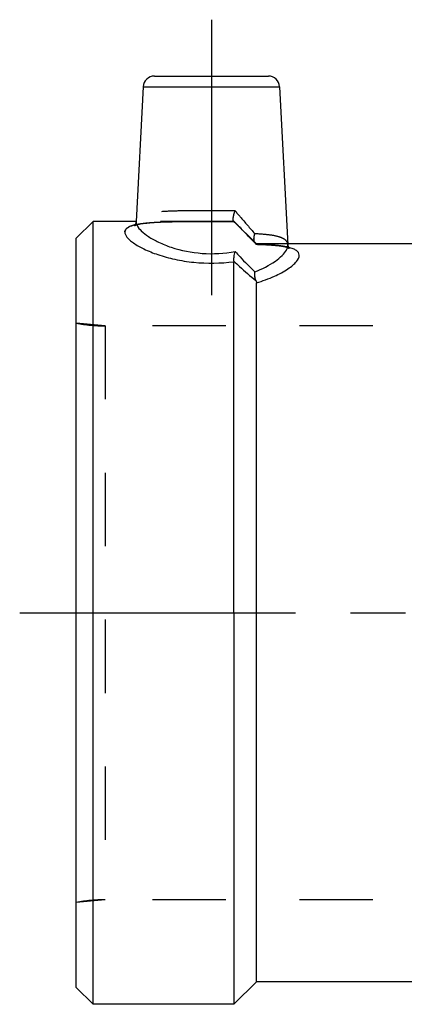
# Model space of a CAD drawing. Header units: millimetres. Extents: x 413 to 587, y 459 to 546.
# Tile 1 of 14: x 413 to 447, y 459 to 546. Entities that reach past the tile are written whole.
import ezdxf

# ---------------------------------------------------------------- set-up
doc = ezdxf.new("R2010")
doc.units = ezdxf.units.MM
doc.header["$LTSCALE"] = 65.185185
doc.linetypes.add('CENTER', pattern=[0.6, 0.375, -0.075, 0.075, -0.075])
doc.linetypes.add('HIDDEN', pattern=[0.2, 0.1, -0.1])
for name, color, linetype in [('ACHSEN_S', 7, 'CONTINUOUS'), ('FASEN', 7, 'CONTINUOUS'), ('KOERPER', 7, 'CONTINUOUS'), ('KONST.EL_MIT_GEO', 7, 'CONTINUOUS')]:
    doc.layers.add(name, color=color, linetype=linetype)

msp = doc.modelspace()

# ---------------------------------------------------------------- linework, layer by layer
at = {"layer": 'ACHSEN_S', "color": 2, "linetype": 'CENTER'}
msp.add_line((412.833, 493.509), (587.167, 493.509), dxfattribs=at)
at = {"layer": 'FASEN', "color": 7, "linetype": 'Continuous'}
for p, q in [((419.333, 528.259), (417.833, 526.759)), ((419.333, 458.759), (419.333, 528.259)), ((417.833, 460.259), (417.833, 526.759)), ((419.333, 458.759), (417.833, 460.259))]:
    msp.add_line(p, q, dxfattribs=at)
at = {"layer": 'KOERPER', "color": 2, "linetype": 'CENTER'}
msp.add_line((429.833, 546.159), (429.833, 518.687), dxfattribs=at)
at = {"layer": 'KOERPER', "color": 7, "linetype": 'Continuous'}
for p, q in [((423.156, 528.259), (419.333, 528.259)), ((509.833, 526.259), (436.618, 526.259)), ((431.833, 493.509), (431.833, 458.759)), ((433.833, 460.759), (433.833, 493.509)), ((433.833, 460.759), (431.833, 458.759)), ((509.833, 460.759), (433.833, 460.759)), ((431.833, 458.759), (419.333, 458.759))]:
    msp.add_line(p, q, dxfattribs=at)
at = {"layer": 'KOERPER', "color": 8, "linetype": 'HIDDEN'}
for p, q in [((431.833, 528.259), (423.156, 528.259)), ((433.833, 526.259), (431.833, 528.259)), ((436.618, 526.259), (433.833, 526.259)), ((470.233, 518.984), (420.421, 518.984)), ((470.233, 468.034), (420.421, 468.034))]:
    msp.add_line(p, q, dxfattribs=at)
at = {"layer": 'KONST.EL_MIT_GEO', "color": 7, "linetype": 'Continuous'}
for p, q in [((424.782, 541.159), (434.884, 541.159)), ((423.783, 540.212), (423.156, 528.242)), ((423.783, 540.212), (435.883, 540.212)), ((435.883, 540.212), (436.618, 526.183)), ((431.833, 493.509), (431.833, 524.678)), ((433.833, 493.509), (433.833, 522.808))]:
    msp.add_line(p, q, dxfattribs=at)
at = {"layer": 'KONST.EL_MIT_GEO', "color": 8, "linetype": 'HIDDEN'}
for p, q in [((423.007, 527.879), (423.057, 527.901)), ((423.083, 527.99), (423.041, 527.926)), ((423.057, 527.901), (423.143, 527.932)), ((423.119, 528.066), (423.083, 527.99)), ((423.143, 528.145), (423.119, 528.066)), ((423.136, 527.93), (423.248, 527.963)), ((423.155, 528.231), (423.143, 528.145)), ((423.24, 527.961), (423.377, 527.995)), ((423.367, 527.993), (423.531, 528.027)), ((423.52, 528.025), (423.707, 528.057)), ((423.695, 528.056), (423.903, 528.086)), ((423.89, 528.084), (424.12, 528.112)), ((424.105, 528.11), (424.357, 528.135)), ((424.341, 528.134), (424.612, 528.156)), ((424.595, 528.155), (424.886, 528.174)), ((424.868, 528.173), (425.177, 528.19)), ((425.158, 528.189), (425.485, 528.204)), ((425.466, 528.203), (425.81, 528.215)), ((425.79, 528.215), (426.15, 528.225)), ((426.13, 528.224), (426.506, 528.232)), ((426.484, 528.232), (427.258, 528.243)), ((427.236, 528.243), (428.061, 528.25)), ((428.038, 528.25), (429.782, 528.254)), ((429.759, 528.254), (431.586, 528.25)), ((431.565, 528.25), (431.833, 528.248)), ((431.811, 528.265), (431.806, 528.27)), ((431.811, 528.265), (431.806, 528.269)), ((431.806, 528.269), (432.664, 527.399)), ((431.833, 528.249), (431.811, 528.249)), ((431.833, 528.259), (431.833, 528.249)), ((432.657, 527.406), (433.177, 526.873)), ((433.168, 526.883), (433.661, 526.373)), ((433.649, 526.385), (433.733, 526.298)), ((433.751, 526.28), (433.733, 526.298)), ((433.831, 526.22), (433.947, 526.216)), ((433.833, 526.259), (433.833, 526.221)), ((433.929, 526.217), (434.281, 526.204)), ((434.263, 526.204), (434.595, 526.189)), ((434.577, 526.19), (434.889, 526.172)), ((434.872, 526.173), (435.164, 526.153)), ((435.148, 526.154), (435.418, 526.131)), ((435.403, 526.132), (435.652, 526.106)), ((435.638, 526.108), (435.866, 526.079)), ((435.852, 526.081), (436.058, 526.049)), ((436.045, 526.052), (436.229, 526.018)), ((436.217, 526.02), (436.378, 525.986)), ((436.368, 525.988), (436.503, 525.953)), ((417.833, 467.809), (417.833, 519.209)), ((420.421, 518.984), (417.833, 519.209)), ((420.421, 518.984), (420.421, 468.034)), ((470.233, 518.984), (420.421, 518.984)), ((420.421, 468.034), (417.833, 467.809)), ((470.233, 468.034), (420.421, 468.034))]:
    msp.add_line(p, q, dxfattribs=at)
for points in [[(423.015, 527.896), (423.002, 527.882), (422.983, 527.866), (422.985, 527.867), (423.009, 527.88), (423.062, 527.903)], [(423.041, 527.926), (423.004, 527.885), (422.984, 527.867), (422.984, 527.866), (422.989, 527.869)], [(436.761, 525.854), (436.767, 525.85), (436.754, 525.861), (436.724, 525.894), (436.688, 525.948), (436.656, 526.014), (436.633, 526.084), (436.619, 526.161), (436.618, 526.173)], [(436.495, 525.955), (436.605, 525.921), (436.684, 525.891), (436.736, 525.867), (436.762, 525.853)], [(436.598, 525.923), (436.679, 525.893), (436.733, 525.869), (436.761, 525.854)]]:
    msp.add_lwpolyline(points, dxfattribs=at)
at = {"layer": 'KONST.EL_MIT_GEO', "color": 7, "linetype": 'Continuous'}
for points in [[(423.155, 528.231), (423.141, 528.138), (423.116, 528.059), (423.08, 527.985), (423.038, 527.922), (423.015, 527.896)], [(436.762, 525.853), (436.767, 525.85), (436.752, 525.863), (436.722, 525.898), (436.685, 525.953), (436.653, 526.02), (436.631, 526.091), (436.618, 526.173)]]:
    msp.add_lwpolyline(points, dxfattribs=at)
for centre, radius, start, end in [((424.782, 540.159), 1, 90, 177), ((434.884, 540.159), 1, 3, 90), ((424.009, 524.062), 4.009, 103.70712, 104.34104)]:
    msp.add_arc(centre, radius, start, end, dxfattribs=at)
at = {"layer": 'KONST.EL_MIT_GEO', "color": 8, "linetype": 'HIDDEN'}
for centre, radius, start, end in [((424.146, 523.491), 4.595, 101.94719, 103.68142), ((423.648, 528.216), 0.493, 174.98795, 177.00252), ((432.213, 528.732), 0.616, 229.24929, 230.06795), ((433.958, 526.513), 0.311, 218.37254, 223.6894), ((436.071, 526.155), 0.548, 2.95798, 10.95714), ((435.406, 520.755), 5.35, 77.34754, 79.1389), ((435.559, 521.447), 4.641, 76.74636, 77.31794), ((435.642, 521.798), 4.28, 75.8178, 76.75075), ((420.421, 533.984), 15, 260.06363, 270), ((420.421, 453.034), 15, 90, 99.93637)]:
    msp.add_arc(centre, radius, start, end, dxfattribs=at)
for points, knots in [([(431.931, 529.193), (431.416, 529.198), (430.376, 529.202), (428.829, 529.202), (427.339, 529.192), (425.989, 529.159), (424.852, 529.079), (424.064, 528.949), (423.595, 528.776), (423.356, 528.632), (423.199, 528.452), (423.16, 528.31), (423.156, 528.242)], [0, 0, 0, 0, 0.169889, 0.343195, 0.510165, 0.661423, 0.788758, 0.886265, 0.923268, 0.953118, 0.977607, 1, 1, 1, 1]), ([(431.806, 528.269), (431.775, 528.301), (431.753, 528.425), (431.772, 528.629), (431.832, 528.899), (431.894, 529.091), (431.931, 529.193)], [0, 0, 0, 0, 0.137258, 0.362935, 0.659677, 1, 1, 1, 1]), ([(431.931, 529.193), (432.08, 529.02), (432.665, 528.343), (433.247, 527.663), (433.677, 527.154)], [0, 0, 0, 0, 0.255021, 1, 1, 1, 1]), ([(422.157, 527.322), (422.176, 527.664), (422.82, 527.916), (423.44, 528.038), (423.972, 528.111), (424.569, 528.161), (425.495, 528.213), (426.773, 528.242), (428.407, 528.253), (430.11, 528.255), (431.26, 528.252), (431.833, 528.249)], [0, 0, 0, 0, 0.103808, 0.149307, 0.20281, 0.263795, 0.331532, 0.483685, 0.651455, 0.826417, 1, 1, 1, 1]), ([(431.811, 528.249), (430.987, 528.254), (429.355, 528.256), (427.015, 528.248), (425.205, 528.21), (423.964, 528.114), (423.432, 528.037), (423.195, 527.987)], [0, 0, 0, 0, 0.286482, 0.567202, 0.813584, 0.91563, 1, 1, 1, 1]), ([(431.806, 528.269), (431.8, 528.275), (431.776, 528.31), (431.768, 528.352), (431.764, 528.385)], [0, 0, 0, 0, 0.19972, 1, 1, 1, 1]), ([(431.811, 528.265), (431.977, 528.097), (432.628, 527.438), (433.275, 526.777), (433.751, 526.28)], [0, 0, 0, 0, 0.256211, 1, 1, 1, 1]), ([(431.811, 528.265), (431.814, 528.263), (431.821, 528.258), (431.827, 528.249), (431.833, 528.248)], [0, 0, 0, 0, 0.413074, 1, 1, 1, 1]), ([(433.751, 526.28), (433.596, 526.443), (432.953, 527.108), (432.303, 527.767), (431.811, 528.265)], [0, 0, 0, 0, 0.242929, 1, 1, 1, 1]), ([(433.733, 526.298), (433.647, 526.387), (433.578, 526.703), (433.63, 526.99), (433.677, 527.154)], [0, 0, 0, 0, 0.420935, 1, 1, 1, 1]), ([(433.62, 526.555), (433.613, 526.6), (433.597, 526.801), (433.633, 527.003), (433.677, 527.154)], [0, 0, 0, 0, 0.22258, 1, 1, 1, 1]), ([(436.618, 526.183), (436.614, 526.258), (436.573, 526.413), (436.406, 526.61), (436.15, 526.767), (435.65, 526.952), (434.81, 527.088), (434.087, 527.135), (433.677, 527.154)], [0, 0, 0, 0, 0.067919, 0.141204, 0.229649, 0.33883, 0.625916, 1, 1, 1, 1]), ([(433.714, 526.32), (433.707, 526.328), (433.68, 526.366), (433.66, 526.409), (433.648, 526.443)], [0, 0, 0, 0, 0.235608, 1, 1, 1, 1]), ([(433.751, 526.28), (433.77, 526.264), (433.796, 526.247), (433.822, 526.22), (433.831, 526.22)], [0, 0, 0, 0, 0.7219, 1, 1, 1, 1]), ([(433.751, 526.28), (433.77, 526.264), (433.796, 526.247), (433.822, 526.22), (433.831, 526.22)], [0, 0, 0, 0, 0.721876, 1, 1, 1, 1]), ([(433.833, 526.221), (434.352, 526.206), (435.088, 526.176), (436.006, 526.081), (436.44, 526.008), (436.656, 525.956), (436.691, 525.948)], [0, 0, 0, 0, 0.541309, 0.768551, 0.962383, 1, 1, 1, 1]), ([(436.414, 526.009), (436.037, 526.081), (435.175, 526.172), (434.312, 526.208), (433.833, 526.221)], [0, 0, 0, 0, 0.444926, 1, 1, 1, 1]), ([(433.781, 523.008), (433.729, 523.118), (433.672, 523.379), (433.675, 523.643), (433.69, 523.783)], [0, 0, 0, 0, 0.464451, 1, 1, 1, 1])]:
    msp.add_open_spline(points, degree=3, knots=knots, dxfattribs=at)
at = {"layer": 'KONST.EL_MIT_GEO', "color": 7, "linetype": 'Continuous'}
for points, knots in [([(423.016, 527.945), (422.892, 527.914), (422.672, 527.847), (422.396, 527.708), (422.21, 527.535), (422.161, 527.389), (422.157, 527.322)], [0, 0, 0, 0, 0.340935, 0.609786, 0.819481, 1, 1, 1, 1]), ([(423.156, 528.242), (423.155, 528.214), (423.158, 528.092), (423.201, 527.974), (423.244, 527.89)], [0, 0, 0, 0, 0.22825, 1, 1, 1, 1]), ([(422.157, 527.322), (422.149, 527.158), (422.3, 526.884), (422.594, 526.589), (423.084, 526.209), (423.914, 525.75), (425.144, 525.259), (426.627, 524.854), (428.877, 524.499), (430.655, 524.524), (431.833, 524.678)], [0, 0, 0, 0, 0.046902, 0.080206, 0.120769, 0.222861, 0.350133, 0.498044, 0.660884, 1, 1, 1, 1]), ([(423.244, 527.89), (423.335, 527.71), (423.652, 527.344), (424.303, 526.853), (425.193, 526.363), (426.747, 525.745), (429.041, 525.296), (430.974, 525.403), (431.939, 525.584)], [0, 0, 0, 0, 0.064492, 0.151707, 0.260443, 0.388249, 0.685978, 1, 1, 1, 1]), ([(436.484, 525.715), (436.507, 525.755), (436.581, 525.9), (436.624, 526.066), (436.618, 526.183)], [0, 0, 0, 0, 0.282921, 1, 1, 1, 1]), ([(431.829, 524.721), (431.808, 524.844), (431.835, 525.139), (431.895, 525.423), (431.939, 525.584)], [0, 0, 0, 0, 0.428083, 1, 1, 1, 1]), ([(431.939, 525.584), (432.081, 525.424), (432.644, 524.804), (433.232, 524.205), (433.69, 523.783)], [0, 0, 0, 0, 0.25629, 1, 1, 1, 1]), ([(433.69, 523.783), (434.326, 524.03), (435.183, 524.459), (436.078, 525.18), (436.383, 525.539), (436.484, 525.715)], [0, 0, 0, 0, 0.595076, 0.823142, 1, 1, 1, 1]), ([(437.616, 525.266), (437.612, 525.341), (437.56, 525.501), (437.36, 525.691), (437.061, 525.842), (436.824, 525.914), (436.691, 525.948)], [0, 0, 0, 0, 0.183504, 0.393837, 0.6615, 1, 1, 1, 1]), ([(431.829, 524.72), (431.99, 524.566), (432.621, 523.973), (433.275, 523.404), (433.781, 523.008)], [0, 0, 0, 0, 0.258058, 1, 1, 1, 1]), ([(433.833, 522.808), (434.373, 522.966), (435.335, 523.315), (436.402, 523.875), (437.04, 524.35), (437.421, 524.717), (437.627, 525.06), (437.616, 525.266)], [0, 0, 0, 0, 0.361055, 0.654182, 0.771328, 0.867404, 1, 1, 1, 1]), ([(433.781, 523.008), (433.729, 523.118), (433.672, 523.379), (433.675, 523.643), (433.69, 523.783)], [0, 0, 0, 0, 0.464465, 1, 1, 1, 1]), ([(433.781, 523.008), (433.789, 522.989), (433.816, 522.925), (433.833, 522.856), (433.833, 522.808)], [0, 0, 0, 0, 0.300715, 1, 1, 1, 1])]:
    msp.add_open_spline(points, degree=3, knots=knots, dxfattribs=at)
at = {"layer": 'KONST.EL_MIT_GEO', "color": 8, "linetype": 'HIDDEN'}
for points in [[(423.244, 527.89), (423.187, 528.001), (423.15, 528.121), (423.156, 528.242)], [(433.648, 526.443), (433.636, 526.479), (433.627, 526.517), (433.62, 526.555)]]:
    msp.add_open_spline(points, degree=3, dxfattribs=at)
at = {"layer": 'KONST.EL_MIT_GEO', "color": 7, "linetype": 'Continuous'}
msp.add_open_spline([(431.829, 524.72), (431.831, 524.706), (431.833, 524.692), (431.833, 524.678)], degree=3, dxfattribs=at)

doc.saveas('drawing.dxf')
